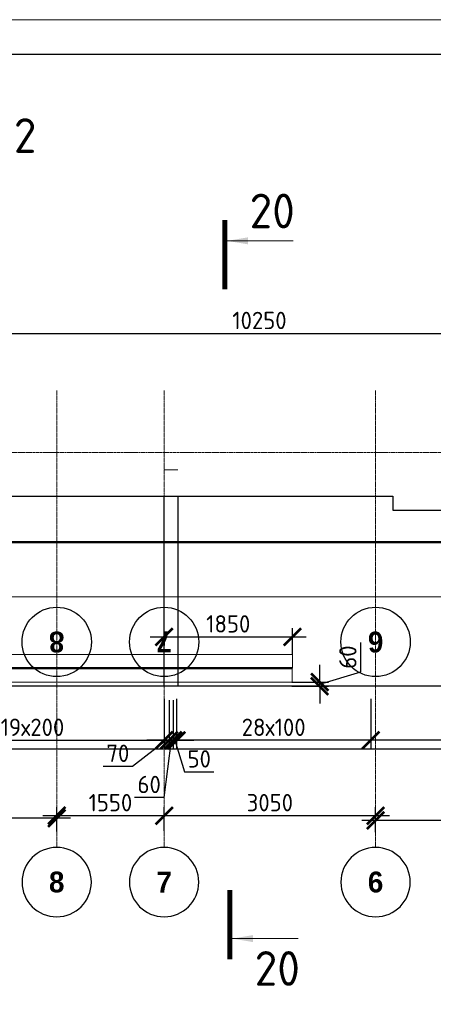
# Model space of a CAD drawing. Header units: millimetres. Extents: x 376598 to 1249954, y -318491 to -22134.
# Tile 249 of 256: x 631411 to 637378, y -36322 to -22134. Entities that reach past the tile are written whole.
import ezdxf
from ezdxf.enums import TextEntityAlignment as Align

# ---------------------------------------------------------------- set-up
doc = ezdxf.new("R2010")
doc.units = ezdxf.units.MM
doc.set_wipeout_variables(frame=1)
for name, pattern in [('______5', [1100, 800, -100, 100, -100]), ('________', [0]), ('осевая', [50.8, 31.75, -6.35, 6.35, -6.35])]:
    doc.linetypes.add(name, pattern=pattern)
for name, color, linetype, lineweight in [('Standard', 7, 'Continuous', 25), ('АрмСтер', 2, 'Continuous', 50), ('Конструкции 0.5', 5, 'Continuous', 50), ('Оси', 40, '______5', 18), ('РАЗМЕРЫ', 1, 'Continuous', 9), ('ТОНКИЕ', 7, 'Continuous', 9), ('Узлы', 7, 'Continuous', 0)]:
    doc.layers.add(name, color=color, linetype=linetype, lineweight=lineweight)
doc.layers.add('АрмСтер_атрибуты', color=2, linetype='Continuous', lineweight=0, plot=False)
doc.layers.add('ТОЛСТЫЕ_ОСНОВНЫЕ', color=6, linetype='Continuous')
doc.styles.add('Century Gothic', font='GOTHIC.TTF')
doc.styles.add('GOST-2.304_Type-B', font='GOST_Common.ttf')
doc.styles.get("Standard").update_dxf_attribs({"font": 'arial.ttf'})
doc.styles.add('Аннотативный', font='arial.ttf')
doc.dimstyles.new('СПДС', dxfattribs={"dimscale": 100, "dimtxt": 2.5, "dimasz": 2.5, "dimexe": 1.25, "dimexo": 0, "dimtad": 1, "dimdec": 0, "dimtxsty": 'GOST-2.304_Type-B', "dimblk": 'ARCHTICK', "dimcen": 2.5, "dimdle": 2, "dimadec": 0, "dimazin": 2, "dimtfac": 0.75, "dimtdec": 0, "dimtmove": 1, "dimatfit": 3, "dimfxl": 1, "dimtolj": 1, "dimarcsym": 1})

# ---------------------------------------------------------------- blocks, each defined once
blk = doc.blocks.new('NSY101')
at = {"color": 0, "linetype": 'ByBlock', "lineweight": -2}
blk.add_circle((0, 0), 50, dxfattribs=at)
blk = doc.blocks.new('_ArchTick')
at = {"color": 0, "linetype": 'ByBlock', "const_width": 0.15}
blk.add_lwpolyline([(-0.5, -0.5), (0.5, 0.5)], dxfattribs=at)
blk = doc.blocks.new('*D2445')
at = {"layer": 'DEFPOINTS', "color": 0, "lineweight": 0, "transparency": 16777216}
for p in [(636545, -33671), (636545, -33839), (639995, -33800)]:
    blk.add_point(p, dxfattribs=at)
at = {"layer": 'РАЗМЕРЫ', "color": 0, "lineweight": -2, "transparency": 16777216}
for p, q in [((636545, -33839), (636545, -33546)), ((639995, -33800), (639995, -33546)), ((640195, -33671), (636345, -33671))]:
    blk.add_line(p, q, dxfattribs=at)
at = {"layer": 'РАЗМЕРЫ', "color": 0, "lineweight": -2, "transparency": 16777216, "xscale": 250, "yscale": 250, "zscale": 250, "rotation": 180}
blk.add_blockref('_ArchTick', (636545, -33671), dxfattribs=at)
at = {"layer": 'РАЗМЕРЫ', "color": 0, "lineweight": -2, "transparency": 16777216, "xscale": 250, "yscale": 250, "zscale": 250}
blk.add_blockref('_ArchTick', (639995, -33671), dxfattribs=at)
at = {"layer": 'РАЗМЕРЫ', "color": 0, "lineweight": 0, "transparency": 16777216, "insert": (638270, -33484), "char_height": 250, "attachment_point": 5, "style": 'GOST-2.304_Type-B'}
blk.add_mtext('\\A1;3450', dxfattribs=at)
blk = doc.blocks.new('*D2446')
at = {"layer": 'DEFPOINTS', "color": 0, "lineweight": 0, "transparency": 16777216}
for p in [(633495, -33604), (633495, -33821), (636545, -33839)]:
    blk.add_point(p, dxfattribs=at)
at = {"layer": 'РАЗМЕРЫ', "color": 0, "lineweight": -2, "transparency": 16777216}
for p, q in [((633495, -33821), (633495, -33479)), ((636545, -33839), (636545, -33479)), ((636745, -33604), (633295, -33604))]:
    blk.add_line(p, q, dxfattribs=at)
at = {"layer": 'РАЗМЕРЫ', "color": 0, "lineweight": -2, "transparency": 16777216, "xscale": 250, "yscale": 250, "zscale": 250, "rotation": 180}
blk.add_blockref('_ArchTick', (633495, -33604), dxfattribs=at)
at = {"layer": 'РАЗМЕРЫ', "color": 0, "lineweight": -2, "transparency": 16777216, "xscale": 250, "yscale": 250, "zscale": 250}
blk.add_blockref('_ArchTick', (636545, -33604), dxfattribs=at)
at = {"layer": 'РАЗМЕРЫ', "color": 0, "lineweight": 0, "transparency": 16777216, "insert": (635020, -33416), "char_height": 250, "attachment_point": 5, "style": 'GOST-2.304_Type-B'}
blk.add_mtext('\\A1;3050', dxfattribs=at)
blk = doc.blocks.new('*D2447')
at = {"layer": 'DEFPOINTS', "color": 0, "lineweight": 0, "transparency": 16777216}
for p in [(631945, -33604), (631945, -33831), (633495, -33821)]:
    blk.add_point(p, dxfattribs=at)
at = {"layer": 'РАЗМЕРЫ', "color": 0, "lineweight": -2, "transparency": 16777216}
for p, q in [((631945, -33831), (631945, -33479)), ((633495, -33821), (633495, -33479)), ((633695, -33604), (631745, -33604))]:
    blk.add_line(p, q, dxfattribs=at)
at = {"layer": 'РАЗМЕРЫ', "color": 0, "lineweight": -2, "transparency": 16777216, "xscale": 250, "yscale": 250, "zscale": 250, "rotation": 180}
blk.add_blockref('_ArchTick', (631945, -33604), dxfattribs=at)
at = {"layer": 'РАЗМЕРЫ', "color": 0, "lineweight": -2, "transparency": 16777216, "xscale": 250, "yscale": 250, "zscale": 250}
blk.add_blockref('_ArchTick', (633495, -33604), dxfattribs=at)
at = {"layer": 'РАЗМЕРЫ', "color": 0, "lineweight": 0, "transparency": 16777216, "insert": (632720, -33416), "char_height": 250, "attachment_point": 5, "style": 'GOST-2.304_Type-B'}
blk.add_mtext('\\A1;1550', dxfattribs=at)
blk = doc.blocks.new('*D2448')
at = {"layer": 'DEFPOINTS', "color": 0, "lineweight": 0, "transparency": 16777216}
for p in [(626245, -33641), (626245, -33835), (631945, -33831)]:
    blk.add_point(p, dxfattribs=at)
at = {"layer": 'РАЗМЕРЫ', "color": 0, "lineweight": -2, "transparency": 16777216}
for p, q in [((626245, -33835), (626245, -33516)), ((631945, -33831), (631945, -33516)), ((632145, -33641), (626045, -33641))]:
    blk.add_line(p, q, dxfattribs=at)
at = {"layer": 'РАЗМЕРЫ', "color": 0, "lineweight": -2, "transparency": 16777216, "xscale": 250, "yscale": 250, "zscale": 250, "rotation": 180}
blk.add_blockref('_ArchTick', (626245, -33641), dxfattribs=at)
at = {"layer": 'РАЗМЕРЫ', "color": 0, "lineweight": -2, "transparency": 16777216, "xscale": 250, "yscale": 250, "zscale": 250}
blk.add_blockref('_ArchTick', (631945, -33641), dxfattribs=at)
at = {"layer": 'РАЗМЕРЫ', "color": 0, "lineweight": 0, "transparency": 16777216, "insert": (629095, -33454), "char_height": 250, "attachment_point": 5, "style": 'GOST-2.304_Type-B'}
blk.add_mtext('\\A1;5700', dxfattribs=at)
blk = doc.blocks.new('*U58')
at = {"layer": 'ТОЛСТЫЕ_ОСНОВНЫЕ', "color": 6}
blk.add_lwpolyline([(20, 5), (1256, 5), (1256, 589), (20, 589)], close=True, dxfattribs=at)
at = {"layer": 'ТОНКИЕ'}
blk.add_lwpolyline([(0, 0), (1261, 0), (1261, 594), (0, 594)], close=True, dxfattribs=at)
blk = doc.blocks.new('*U108')
at = {"layer": 'РАЗМЕРЫ'}
for p, q in [((112, 200), (-112, 200)), ((112, -9800), (-112, -9800))]:
    blk.add_line(p, q, dxfattribs=at)
at = {"layer": 'РАЗМЕРЫ', "ltscale": 15}
blk.add_line((0, -9800), (0, 200), dxfattribs=at)
at = {"layer": 'РАЗМЕРЫ'}
for points in [[(0, 200), (21, 75), (-21, 75)], [(0, -9800), (21, -9675), (-21, -9675)]]:
    blk.add_solid(points, dxfattribs=at)
at = {"layer": 'АрмСтер_атрибуты', "color": 215, "ltscale": 15, "style": 'Аннотативный'}
for s, p in [('шаг', (51, -194)), ('n=', (51, -285)), ('Lр=', (50, -368))]:
    blk.add_text(s, height=50, dxfattribs=at).set_placement(p)
at = {"layer": 'АрмСтер_атрибуты', "style": 'Аннотативный', "flags": 8}
blk.add_attdef('ПОЗ', (110, 30), '', height=75, dxfattribs=at)
at = {"layer": 'АрмСтер_атрибуты', "color": 215, "style": 'Аннотативный'}
for tag, p, flags in [('КОЛ', (138, -285), 8), ('ШАГ', (191, -194), 10), ('ШИРИНА', (173, -368), 8)]:
    blk.add_attdef(tag, p, '', height=50, dxfattribs=dict(at, flags=flags))
at = {"layer": 'АрмСтер_атрибуты', "flags": 9}
for tag, p in [('МАССА', (-2096, -410)), ('ОБОЗНАЧЕНИЕ', (-2096, -524))]:
    blk.add_attdef(tag, p, '', height=75, dxfattribs=at)
at = {"linetype": 'Continuous', "lineweight": 0}
blk.add_wipeout([(35, 0), (28, 21), (11, 33), (-11, 33), (-28, 21), (-35, 0), (-28, -21), (-11, -33), (11, -33), (28, -21)], dxfattribs=at)
at = {"color": 0, "linetype": 'ByBlock', "lineweight": -2, "ltscale": 100}
blk.add_line((-1290, 0), (1950, 0), dxfattribs=at)
at = {"layer": 'РАЗМЕРЫ'}
blk.add_circle((0, 0), 35, dxfattribs=at)
at = {"layer": 'АрмСтер_атрибуты', "style": 'Аннотативный', "flags": 8}
blk.add_attdef('НАИМЕНОВАНИЕ', text='', height=75, dxfattribs=at).set_placement((0, -29), align=Align.TOP_CENTER)
blk = doc.blocks.new('*U151')
at = {"color": 0, "linetype": 'ByBlock', "lineweight": -2, "ltscale": 100}
blk.add_line((-4765, 0), (42535, 0), dxfattribs=at)
at = {"layer": 'АрмСтер_атрибуты', "flags": 9}
for tag, p in [('МАССА', (5724, 4390)), ('ОБОЗНАЧЕНИЕ', (5724, 4276))]:
    blk.add_attdef(tag, p, '', height=75, dxfattribs=at)
at = {"layer": 'АрмСтер_атрибуты', "style": 'Аннотативный', "flags": 8}
blk.add_attdef('ПОЗ', (110, 30), '', height=75, dxfattribs=at)
blk.add_attdef('НАИМЕНОВАНИЕ', text='', height=75, dxfattribs=at).set_placement((0, -29), align=Align.TOP_CENTER)
at = {"layer": 'АрмСтер_атрибуты', "color": 215, "style": 'Аннотативный'}
for tag, p, flags in [('КОЛ', (138, -285), 8), ('ШАГ', (191, -194), 10), ('ШИРИНА', (173, -368), 8)]:
    blk.add_attdef(tag, p, '', height=50, dxfattribs=dict(at, flags=flags))
blk = doc.blocks.new('*U148')
at = {"layer": 'РАЗМЕРЫ'}
for p, q in [((112, 200), (-112, 200)), ((112, -200), (-112, -200))]:
    blk.add_line(p, q, dxfattribs=at)
at = {"layer": 'РАЗМЕРЫ', "ltscale": 15}
blk.add_line((0, -200), (0, 200), dxfattribs=at)
at = {"layer": 'РАЗМЕРЫ'}
for points in [[(0, 200), (21, 75), (-21, 75)], [(0, -200), (21, -75), (-21, -75)]]:
    blk.add_solid(points, dxfattribs=at)
at = {"layer": 'АрмСтер_атрибуты', "color": 215, "ltscale": 15, "style": 'Аннотативный'}
for s, p in [('шаг', (51, -194)), ('n=', (51, -285)), ('Lр=', (50, -368))]:
    blk.add_text(s, height=50, dxfattribs=at).set_placement(p)
at = {"layer": 'АрмСтер_атрибуты', "flags": 9}
for tag, p in [('МАССА', (3806, 4790)), ('ОБОЗНАЧЕНИЕ', (3806, 4676))]:
    blk.add_attdef(tag, p, '', height=75, dxfattribs=at)
at = {"layer": 'АрмСтер_атрибуты', "style": 'Аннотативный', "flags": 8}
blk.add_attdef('ПОЗ', (110, 30), '', height=75, dxfattribs=at)
at = {"layer": 'АрмСтер_атрибуты', "color": 215, "style": 'Аннотативный'}
for tag, p, flags in [('КОЛ', (138, -285), 8), ('ШАГ', (191, -194), 10), ('ШИРИНА', (173, -368), 8)]:
    blk.add_attdef(tag, p, '', height=50, dxfattribs=dict(at, flags=flags))
at = {"linetype": 'Continuous', "lineweight": 0}
blk.add_wipeout([(35, 0), (28, 21), (11, 33), (-11, 33), (-28, 21), (-35, 0), (-28, -21), (-11, -33), (11, -33), (28, -21)], dxfattribs=at)
at = {"color": 0, "linetype": 'ByBlock', "lineweight": -2, "ltscale": 100}
blk.add_line((-6683, 0), (5112, 0), dxfattribs=at)
at = {"layer": 'РАЗМЕРЫ'}
blk.add_circle((0, 0), 35, dxfattribs=at)
at = {"layer": 'АрмСтер_атрибуты', "style": 'Аннотативный', "flags": 8}
blk.add_attdef('НАИМЕНОВАНИЕ', text='', height=75, dxfattribs=at).set_placement((0, -29), align=Align.TOP_CENTER)
blk = doc.blocks.new('*D2641')
at = {"layer": 'DEFPOINTS', "color": 0, "lineweight": 0, "transparency": 16777216}
for p in [(639995, -26656), (629745, -28465), (639995, -28445)]:
    blk.add_point(p, dxfattribs=at)
at = {"layer": 'РАЗМЕРЫ', "color": 0, "lineweight": -2, "transparency": 16777216}
for p, q in [((629545, -26656), (640195, -26656)), ((629745, -28465), (629745, -26531)), ((639995, -28445), (639995, -26531))]:
    blk.add_line(p, q, dxfattribs=at)
at = {"layer": 'РАЗМЕРЫ', "color": 0, "lineweight": -2, "transparency": 16777216, "xscale": 250, "yscale": 250, "zscale": 250, "rotation": 180}
blk.add_blockref('_ArchTick', (629745, -26656), dxfattribs=at)
at = {"layer": 'РАЗМЕРЫ', "color": 0, "lineweight": -2, "transparency": 16777216, "xscale": 250, "yscale": 250, "zscale": 250}
blk.add_blockref('_ArchTick', (639995, -26656), dxfattribs=at)
at = {"layer": 'РАЗМЕРЫ', "color": 0, "lineweight": 0, "transparency": 16777216, "insert": (634870, -26468), "char_height": 250, "attachment_point": 5, "style": 'GOST-2.304_Type-B'}
blk.add_mtext('\\A1;10250', dxfattribs=at)
blk = doc.blocks.new('*D2650')
at = {"layer": 'DEFPOINTS', "color": 0, "lineweight": 0, "transparency": 16777216}
for p in [(635336, -31679), (635336, -31739), (635739, -31679)]:
    blk.add_point(p, dxfattribs=at)
at = {"layer": 'РАЗМЕРЫ', "color": 0, "lineweight": -2, "transparency": 16777216}
for p, q in [((636332, -31531), (636332, -31106)), ((635739, -31679), (635739, -31429)), ((635739, -31709), (636332, -31531)), ((635336, -31679), (635864, -31679)), ((635336, -31739), (635864, -31739)), ((635739, -31739), (635739, -31679)), ((635739, -31739), (635739, -31679)), ((635739, -31739), (635739, -31989))]:
    blk.add_line(p, q, dxfattribs=at)
at = {"layer": 'РАЗМЕРЫ', "color": 0, "lineweight": -2, "transparency": 16777216, "xscale": 250, "yscale": 250, "zscale": 250}
for p, rotation in [((635739, -31679), 270), ((635739, -31739), 90)]:
    blk.add_blockref('_ArchTick', p, dxfattribs=dict(at, rotation=rotation))
at = {"layer": 'РАЗМЕРЫ', "color": 0, "lineweight": 0, "transparency": 16777216, "insert": (636145, -31319), "char_height": 250, "attachment_point": 5, "rotation": 90, "style": 'GOST-2.304_Type-B'}
blk.add_mtext('\\A1;60', dxfattribs=at)
blk = doc.blocks.new('*D2651')
at = {"layer": 'DEFPOINTS', "color": 0, "lineweight": 0, "transparency": 16777216}
for p in [(633495, -31004), (635345, -31028), (635345, -31279)]:
    blk.add_point(p, dxfattribs=at)
at = {"layer": 'РАЗМЕРЫ', "color": 0, "lineweight": -2, "transparency": 16777216}
for p, q in [((635345, -31279), (635345, -30903)), ((633295, -31028), (635545, -31028)), ((633495, -31004), (633495, -31153))]:
    blk.add_line(p, q, dxfattribs=at)
at = {"layer": 'РАЗМЕРЫ', "color": 0, "lineweight": -2, "transparency": 16777216, "xscale": 250, "yscale": 250, "zscale": 250, "rotation": 180}
blk.add_blockref('_ArchTick', (633495, -31028), dxfattribs=at)
at = {"layer": 'РАЗМЕРЫ', "color": 0, "lineweight": -2, "transparency": 16777216, "xscale": 250, "yscale": 250, "zscale": 250}
blk.add_blockref('_ArchTick', (635345, -31028), dxfattribs=at)
at = {"layer": 'РАЗМЕРЫ', "color": 0, "lineweight": 0, "transparency": 16777216, "insert": (634420, -30840), "char_height": 250, "attachment_point": 5, "style": 'GOST-2.304_Type-B'}
blk.add_mtext('\\A1;1850', dxfattribs=at)
blk = doc.blocks.new('*D2375')
at = {"layer": 'DEFPOINTS', "color": 0, "lineweight": 0, "transparency": 16777216}
for p in [(633565, -31938, -360), (633625, -31938, -360), (633625, -32518)]:
    blk.add_point(p, dxfattribs=at)
at = {"layer": 'РАЗМЕРЫ', "color": 0, "lineweight": -2, "transparency": 16777216}
for p, q in [((633565, -31938), (633565, -32643)), ((633625, -31938), (633625, -32643)), ((633565, -32518), (633315, -32518)), ((633595, -32518), (633492, -33341)), ((633565, -32518), (633625, -32518)), ((633565, -32518), (633625, -32518)), ((633625, -32518), (633875, -32518)), ((633492, -33341), (633067, -33341))]:
    blk.add_line(p, q, dxfattribs=at)
at = {"layer": 'РАЗМЕРЫ', "color": 0, "lineweight": -2, "transparency": 16777216, "xscale": 250, "yscale": 250, "zscale": 250}
blk.add_blockref('_ArchTick', (633565, -32518), dxfattribs=at)
at = {"layer": 'РАЗМЕРЫ', "color": 0, "lineweight": -2, "transparency": 16777216, "xscale": 250, "yscale": 250, "zscale": 250, "rotation": 180}
blk.add_blockref('_ArchTick', (633625, -32518), dxfattribs=at)
at = {"layer": 'РАЗМЕРЫ', "color": 0, "lineweight": 0, "transparency": 16777216, "insert": (633279, -33154), "char_height": 250, "attachment_point": 5, "style": 'GOST-2.304_Type-B'}
blk.add_mtext('\\A1;60', dxfattribs=at)
blk = doc.blocks.new('*D2376')
at = {"layer": 'DEFPOINTS', "color": 0, "lineweight": 0, "transparency": 16777216}
for p in [(633675, -31918, -720), (633625, -31938, -360), (633675, -32518)]:
    blk.add_point(p, dxfattribs=at)
at = {"layer": 'РАЗМЕРЫ', "color": 0, "lineweight": -2, "transparency": 16777216}
for p, q in [((633675, -31918), (633675, -32643)), ((633625, -31938), (633625, -32643)), ((633625, -32518), (633375, -32518)), ((633625, -32518), (633675, -32518)), ((633625, -32518), (633675, -32518)), ((633650, -32518), (633788, -32973)), ((633675, -32518), (633925, -32518)), ((633788, -32973), (634213, -32973))]:
    blk.add_line(p, q, dxfattribs=at)
at = {"layer": 'РАЗМЕРЫ', "color": 0, "lineweight": -2, "transparency": 16777216, "xscale": 250, "yscale": 250, "zscale": 250}
blk.add_blockref('_ArchTick', (633625, -32518), dxfattribs=at)
at = {"layer": 'РАЗМЕРЫ', "color": 0, "lineweight": -2, "transparency": 16777216, "xscale": 250, "yscale": 250, "zscale": 250, "rotation": 180}
blk.add_blockref('_ArchTick', (633675, -32518), dxfattribs=at)
at = {"layer": 'РАЗМЕРЫ', "color": 0, "lineweight": 0, "transparency": 16777216, "insert": (634001, -32785), "char_height": 250, "attachment_point": 5, "style": 'GOST-2.304_Type-B'}
blk.add_mtext('\\A1;50', dxfattribs=at)
blk = doc.blocks.new('*D2381')
at = {"layer": 'DEFPOINTS', "color": 0, "lineweight": 0, "transparency": 16777216}
for p in [(636475, -31918, -720), (639875, -31918, -720), (636475, -32518)]:
    blk.add_point(p, dxfattribs=at)
at = {"layer": 'РАЗМЕРЫ', "color": 0, "lineweight": -2, "transparency": 16777216}
for p, q in [((636475, -31918), (636475, -32643)), ((639875, -31918), (639875, -32643)), ((640075, -32518), (636275, -32518))]:
    blk.add_line(p, q, dxfattribs=at)
at = {"layer": 'РАЗМЕРЫ', "color": 0, "lineweight": -2, "transparency": 16777216, "xscale": 250, "yscale": 250, "zscale": 250, "rotation": 180}
blk.add_blockref('_ArchTick', (636475, -32518), dxfattribs=at)
at = {"layer": 'РАЗМЕРЫ', "color": 0, "lineweight": -2, "transparency": 16777216, "xscale": 250, "yscale": 250, "zscale": 250}
blk.add_blockref('_ArchTick', (639875, -32518), dxfattribs=at)
at = {"layer": 'РАЗМЕРЫ', "color": 0, "lineweight": 0, "transparency": 16777216, "insert": (638175, -32330), "char_height": 250, "attachment_point": 5, "style": 'GOST-2.304_Type-B'}
blk.add_mtext('\\A1;17х200', dxfattribs=at)
blk = doc.blocks.new('*D2398')
at = {"layer": 'DEFPOINTS', "color": 0, "lineweight": 0, "transparency": 16777216}
for p in [(629695, -31918), (633495, -31918, -720), (633495, -32518)]:
    blk.add_point(p, dxfattribs=at)
at = {"layer": 'РАЗМЕРЫ', "color": 0, "lineweight": -2, "transparency": 16777216}
for p, q in [((629695, -31918), (629695, -32643)), ((633495, -31918), (633495, -32643)), ((629495, -32518), (633695, -32518))]:
    blk.add_line(p, q, dxfattribs=at)
at = {"layer": 'РАЗМЕРЫ', "color": 0, "lineweight": -2, "transparency": 16777216, "xscale": 250, "yscale": 250, "zscale": 250, "rotation": 180}
blk.add_blockref('_ArchTick', (629695, -32518), dxfattribs=at)
at = {"layer": 'РАЗМЕРЫ', "color": 0, "lineweight": -2, "transparency": 16777216, "xscale": 250, "yscale": 250, "zscale": 250}
blk.add_blockref('_ArchTick', (633495, -32518), dxfattribs=at)
at = {"layer": 'РАЗМЕРЫ', "color": 0, "lineweight": 0, "transparency": 16777216, "insert": (631595, -32330), "char_height": 250, "attachment_point": 5, "style": 'GOST-2.304_Type-B'}
blk.add_mtext('\\A1;19х200', dxfattribs=at)
blk = doc.blocks.new('*D2399')
at = {"layer": 'DEFPOINTS', "color": 0, "lineweight": 0, "transparency": 16777216}
for p in [(633495, -31918, -720), (633565, -31964), (633565, -32518)]:
    blk.add_point(p, dxfattribs=at)
at = {"layer": 'РАЗМЕРЫ', "color": 0, "lineweight": -2, "transparency": 16777216}
for p, q in [((633495, -31918), (633495, -32643)), ((633565, -31964), (633565, -32643)), ((633530, -32518), (633038, -32893)), ((633495, -32518), (633245, -32518)), ((633495, -32518), (633565, -32518)), ((633495, -32518), (633565, -32518)), ((633565, -32518), (633815, -32518)), ((633038, -32893), (632615, -32893))]:
    blk.add_line(p, q, dxfattribs=at)
at = {"layer": 'РАЗМЕРЫ', "color": 0, "lineweight": -2, "transparency": 16777216, "xscale": 250, "yscale": 250, "zscale": 250}
blk.add_blockref('_ArchTick', (633495, -32518), dxfattribs=at)
at = {"layer": 'РАЗМЕРЫ', "color": 0, "lineweight": -2, "transparency": 16777216, "xscale": 250, "yscale": 250, "zscale": 250, "rotation": 180}
blk.add_blockref('_ArchTick', (633565, -32518), dxfattribs=at)
at = {"layer": 'РАЗМЕРЫ', "color": 0, "lineweight": 0, "transparency": 16777216, "insert": (632827, -32705), "char_height": 250, "attachment_point": 5, "style": 'GOST-2.304_Type-B'}
blk.add_mtext('\\A1;70', dxfattribs=at)
blk = doc.blocks.new('*D2410')
at = {"layer": 'DEFPOINTS', "color": 0, "lineweight": 0, "transparency": 16777216}
for p in [(636475, -31918, -720), (633675, -32192), (633675, -32518)]:
    blk.add_point(p, dxfattribs=at)
at = {"layer": 'РАЗМЕРЫ', "color": 0, "lineweight": -2, "transparency": 16777216}
for p, q in [((636475, -31918), (636475, -32643)), ((633675, -32192), (633675, -32643)), ((636675, -32518), (633475, -32518))]:
    blk.add_line(p, q, dxfattribs=at)
at = {"layer": 'РАЗМЕРЫ', "color": 0, "lineweight": -2, "transparency": 16777216, "xscale": 250, "yscale": 250, "zscale": 250, "rotation": 180}
blk.add_blockref('_ArchTick', (633675, -32518), dxfattribs=at)
at = {"layer": 'РАЗМЕРЫ', "color": 0, "lineweight": -2, "transparency": 16777216, "xscale": 250, "yscale": 250, "zscale": 250}
blk.add_blockref('_ArchTick', (636475, -32518), dxfattribs=at)
at = {"layer": 'РАЗМЕРЫ', "color": 0, "lineweight": 0, "transparency": 16777216, "insert": (635075, -32330), "char_height": 250, "attachment_point": 5, "style": 'GOST-2.304_Type-B'}
blk.add_mtext('\\A1;28х100', dxfattribs=at)
blk = doc.blocks.new('попрап')
at = {"layer": 'Конструкции 0.5', "color": 252, "lineweight": 20, "true_color": 0x939598}
blk.add_line((443692.9, 67159.9, -4157.4), (443492.9, 67159.9, -4157.4), dxfattribs=at)
at = {"layer": 'Оси', "color": 16, "linetype": 'осевая', "lineweight": 0, "transparency": 33554687}
blk.add_line((417464.3, 66909.9, -4157.4), (473760.9, 66909.9, -4157.4), dxfattribs=at)
at = {"layer": 'Оси', "color": 16, "linetype": 'Continuous', "lineweight": 25, "transparency": 33554687, "xscale": 9.999999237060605, "yscale": 9.999999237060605, "zscale": 9.999999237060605}
for p in [(440642.4, 69637.3, -4157.4), (443692.4, 69637.3, -4157.4), (445242.4, 69637.3, -4157.4)]:
    blk.add_blockref('NSY101', p, dxfattribs=at)
at = {"layer": 'Оси', "color": 16, "linetype": 'Continuous', "lineweight": 25, "transparency": 33554687, "char_height": 300, "width": 385, "attachment_point": 5, "style": 'Century Gothic'}
for s, insert in [('\\A1;{\\fCentury Gothic|i0|b1;\\H300.000000;\\W1.000000;\\C16;6}\\P', (440642.4, 69637.3, -4157.4)), ('\\A1;{\\fCentury Gothic|i0|b1;\\H300.000000;\\W1.000000;\\C16;7}\\P', (443692.4, 69637.3, -4157.4)), ('\\A1;{\\fCentury Gothic|i0|b1;\\H300.000000;\\W1.000000;\\C16;8}\\P', (445242.4, 69637.3, -4157.4))]:
    blk.add_mtext(s, dxfattribs=dict(at, insert=insert))

msp = doc.modelspace()

# ---------------------------------------------------------------- linework, layer by layer
at = {"color": 7, "linetype": '________', "lineweight": 25, "transparency": 33554687}
for p, q in [((633494.8, -31739.5), (633494.8, -28999.5)), ((633694.8, -31739.5), (633694.8, -28999.5))]:
    msp.add_line(p, q, dxfattribs=at)
at = {"layer": 'Standard', "color": 7, "linetype": 'Continuous', "lineweight": 25, "transparency": 33554687}
for p, q in [((626544.8, -28999.5), (636794.6, -28999.5)), ((653669.7, -31739.5), (605994.8, -31739.5)), ((605994.8, -32639.5), (653669.7, -32639.5))]:
    msp.add_line(p, q, dxfattribs=at)
at = {"layer": 'Оси', "color": 16, "linetype": 'осевая', "lineweight": 0, "ltscale": 0.5, "transparency": 33554687}
for p, q in [((631944.8, -27477.9), (631944.8, -34061.4)), ((633494.8, -27477.9), (633494.8, -34061.4)), ((636544.8, -27477.9), (636544.8, -34061.4))]:
    msp.add_line(p, q, dxfattribs=at)
at = {"layer": 'Узлы', "color": 1, "linetype": 'Continuous', "lineweight": 0}
for p, q in [((634404.1, -25320.9, -520), (635354.1, -25320.9, -520)), ((634477.3, -35375, -320), (635427.3, -35375, -320))]:
    msp.add_line(p, q, dxfattribs=at)
at = {"layer": 'Узлы', "color": 1, "linetype": 'Continuous', "lineweight": 0, "const_width": 70}
for points, elevation in [([(634369.1, -25020.9), (634369.1, -26020.9)], -520), ([(634442.3, -35675), (634442.3, -34675)], -320)]:
    msp.add_lwpolyline(points, dxfattribs=dict(at, elevation=elevation))
at = {"layer": 'Узлы', "color": 1, "linetype": 'Continuous', "lineweight": 0}
for points in [[(634404.1, -25320.9, -520), (634704.6, -25371.2, -520), (634704.6, -25270.6, -520)], [(634477.3, -35375, -320), (634777.8, -35425.3, -320), (634777.8, -35324.7, -320)]]:
    msp.add_solid(points, dxfattribs=at)

# ---------------------------------------------------------------- block references
at = {"xscale": 100, "yscale": 100, "zscale": 100}
msp.add_blockref('*U58', (577095.4, -81534.3, 3100), dxfattribs=at)
at = {"layer": 'Оси', "color": 16, "linetype": 'Continuous', "lineweight": 25, "transparency": 33554687, "xscale": -9.999999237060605, "yscale": 9.999999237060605, "zscale": 9.999999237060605}
for p in [(631944.8, -34561.4), (633494.8, -34561.4), (636544.8, -34561.4)]:
    msp.add_blockref('NSY101', p, dxfattribs=at)

# ---------------------------------------------------------------- texts
at = {"layer": 'Оси', "color": 16, "linetype": 'Continuous', "lineweight": 25, "transparency": 33554687, "char_height": 300, "width": 385, "attachment_point": 5, "style": 'Century Gothic'}
for s, insert in [('\\A1;{\\fCentury Gothic|i0|b1;\\H300.000000;\\W1.000000;\\C16;8}\\P', (631944.8, -34561.4)), ('\\A1;{\\fCentury Gothic|i0|b1;\\H300.000000;\\W1.000000;\\C16;7}\\P', (633494.8, -34561.4)), ('\\A1;{\\fCentury Gothic|i0|b1;\\H300.000000;\\W1.000000;\\C16;6}\\P', (636544.8, -34561.4))]:
    msp.add_mtext(s, dxfattribs=dict(at, insert=insert))
at = {"layer": 'Узлы', "color": 80, "linetype": 'Continuous', "lineweight": 0, "style": 'GOST-2.304_Type-B'}
msp.add_text('Стена по оси Ж.2', height=500, dxfattribs=at).set_placement((626406.9, -24054.1, 3100))
at = {"layer": 'Узлы', "color": 1, "linetype": 'Continuous', "lineweight": 0, "char_height": 500, "attachment_point": 5, "style": 'GOST-2.304_Type-B'}
for insert in [(635054.1, -24890.9, -520), (635127.3, -35805, -320)]:
    msp.add_mtext_dynamic_manual_height_columns('20', width=723.88, gutter_width=25, heights=[0], dxfattribs=dict(at, insert=insert))

# ---------------------------------------------------------------- dimensions: what is measured, and where the dimension line sits
at = {"layer": 'РАЗМЕРЫ', "color": 1, "lineweight": 0}
dim = msp.add_linear_dim(base=(636474.9, -32517.9), p1=(639874.9, -31918.1, -720), p2=(636474.9, -31918.1, -720), angle=180, text='17х200', dimstyle='СПДС', dxfattribs=at)
dim.commit()
dim.dimension.update_dxf_attribs({"geometry": '*D2381', "text_midpoint": (638174.9, -32330.4)})
dim = msp.add_linear_dim(base=(633624.9, -32517.9), p1=(633564.6, -31937.7, -360), p2=(633624.9, -31937.7, -360), angle=180, dimstyle='СПДС', dxfattribs=at)
dim.commit()
dim.dimension.update_dxf_attribs({"geometry": '*D2375', "text_midpoint": (633429.1, -33341.4), "dimtype": 160})
for base, p1, p2, picture, middle in [((626244.8, -33641.1), (631944.8, -33830.9), (626244.8, -33835.1), '*D2448', (629094.8, -33453.6)), ((631944.8, -33603.8), (633494.8, -33820.7), (631944.8, -33830.9), '*D2447', (632719.8, -33416.3)), ((633494.8, -33603.8), (636544.8, -33839.1), (633494.8, -33820.7), '*D2446', (635019.8, -33416.3)), ((636544.8, -33671), (639994.8, -33800.2), (636544.8, -33839.1), '*D2445', (638269.8, -33483.5))]:
    dim = msp.add_linear_dim(base=base, p1=p1, p2=p2, angle=180, dimstyle='СПДС', dxfattribs=at)
    dim.commit()
    dim.dimension.update_dxf_attribs({"geometry": picture, "text_midpoint": middle})

# ---------------------------------------------------------------- next in the draw order: block references
at = {"layer": 'АрмСтер', "ltscale": 15}
ref = msp.add_blockref('*U108', (630021, -30451.9), dxfattribs=dict(at, rotation=90))
ref.add_attrib('НАИМЕНОВАНИЕ', '12-A-III, L=3240', dxfattribs={"layer": 'АрмСтер_атрибуты', "height": 75, "rotation": 90, "style": 'Аннотативный', "flags": 8}).set_placement((630050.4, -30451.9), align=Align.TOP_CENTER)
ref.add_attrib('КОЛ', '51.0', (630306.2, -30313.8), dxfattribs={"layer": 'АрмСтер_атрибуты', "color": 215, "height": 50, "rotation": 90, "style": 'Аннотативный', "flags": 8})
ref.add_attrib('ШИРИНА', '10000.0', (630388.8, -30279), dxfattribs={"layer": 'АрмСтер_атрибуты', "color": 215, "height": 50, "rotation": 90, "style": 'Аннотативный', "flags": 8})

# ---------------------------------------------------------------- next in the draw order: block references
msp.add_blockref('*U151', (611060.3, -29664, -720), dxfattribs=at)

# ---------------------------------------------------------------- next in the draw order: dimensions: what is measured, and where the dimension line sits
at = {"layer": 'РАЗМЕРЫ', "color": 4, "lineweight": 0}
dim = msp.add_linear_dim(base=(639994.6, -26655.9), p1=(629744.7, -28465.3), p2=(639994.6, -28445.3), dimstyle='СПДС', dxfattribs=at)
dim.commit()
dim.dimension.update_dxf_attribs({"geometry": '*D2641', "text_midpoint": (634869.6, -26468.4)})

# ---------------------------------------------------------------- next in the draw order: linework, layer by layer
at = {"layer": 'Standard', "color": 7, "linetype": 'Continuous', "lineweight": 25, "transparency": 33554687}
msp.add_lwpolyline([(636794.6, -28999.5), (636794.6, -29199.5), (640194.6, -29199.5), (640194.6, -28999.5)], dxfattribs=at)

# ---------------------------------------------------------------- next in the draw order: block references
at = {"layer": 'АрмСтер', "ltscale": 15}
ref = msp.add_blockref('*U148', (630230.9, -31479.5), dxfattribs=at)
ref.add_attrib('НАИМЕНОВАНИЕ', '12-A-III, L=11795', dxfattribs={"layer": 'АрмСтер_атрибуты', "height": 75, "style": 'Аннотативный', "flags": 8}).set_placement((630230.9, -31508.8), align=Align.TOP_CENTER)
ref.add_attrib('КОЛ', '3.0', (630369, -31764.6), dxfattribs={"layer": 'АрмСтер_атрибуты', "color": 215, "height": 50, "style": 'Аннотативный', "flags": 8})
ref.add_attrib('ШИРИНА', '400.0', (630403.8, -31847.3), dxfattribs={"layer": 'АрмСтер_атрибуты', "color": 215, "height": 50, "style": 'Аннотативный', "flags": 8})

# ---------------------------------------------------------------- next in the draw order: linework, layer by layer
at = {"layer": 'РАЗМЕРЫ', "color": 4}
msp.add_lwpolyline([(623515, -31279.5), (635344.7, -31279.5), (635342.7, -31679.5), (623515, -31679.5)], close=True, dxfattribs=at)

# ---------------------------------------------------------------- next in the draw order: block references
at = {"color": 1, "lineweight": 0, "rotation": 180}
msp.add_blockref('попрап', (1077187.4, 38537.6, 4157.4), dxfattribs=at)

# ---------------------------------------------------------------- next in the draw order: dimensions: what is measured, and where the dimension line sits
at = {"layer": 'РАЗМЕРЫ', "color": 4, "lineweight": 0}
dim = msp.add_linear_dim(base=(635344.7, -31027.5), p1=(633494.8, -31003.6), p2=(635344.7, -31279.5), dimstyle='СПДС', dxfattribs=at)
dim.commit()
dim.dimension.update_dxf_attribs({"geometry": '*D2651', "text_midpoint": (634419.8, -30840)})
dim = msp.add_linear_dim(base=(635738.7, -31679.5), p1=(635336.2, -31739.5), p2=(635336.2, -31679.5), angle=90, dimstyle='СПДС', dxfattribs=at)
dim.commit()
dim.dimension.update_dxf_attribs({"geometry": '*D2650', "text_midpoint": (636145, -31468.8)})
at = {"layer": 'РАЗМЕРЫ', "color": 1, "lineweight": 0}
for base, p1, p2, text, picture, middle in [((633494.9, -32517.9), (629695, -31917.8), (633494.9, -31918.1, -720), '19х200', '*D2398', (631594.9, -32330.4)), ((633675.2, -32517.9), (636474.9, -31918.1, -720), (633675.2, -32191.6), '28х100', '*D2410', (635075, -32330.4))]:
    dim = msp.add_linear_dim(base=base, p1=p1, p2=p2, angle=180, text=text, dimstyle='СПДС', dxfattribs=at)
    dim.commit()
    dim.dimension.update_dxf_attribs({"geometry": picture, "text_midpoint": middle})
for base, p1, p2, picture, middle in [((633564.6, -32517.9), (633494.9, -31918.1, -720), (633564.6, -31964.2), '*D2399', (632976, -32892.9)), ((633675.2, -32517.9), (633624.9, -31937.7, -360), (633675.2, -31917.8, -720), '*D2376', (633850.7, -32972.8))]:
    dim = msp.add_linear_dim(base=base, p1=p1, p2=p2, angle=180, dimstyle='СПДС', dxfattribs=at)
    dim.commit()
    dim.dimension.update_dxf_attribs({"geometry": picture, "text_midpoint": middle, "dimtype": 160})

doc.saveas('drawing.dxf')
